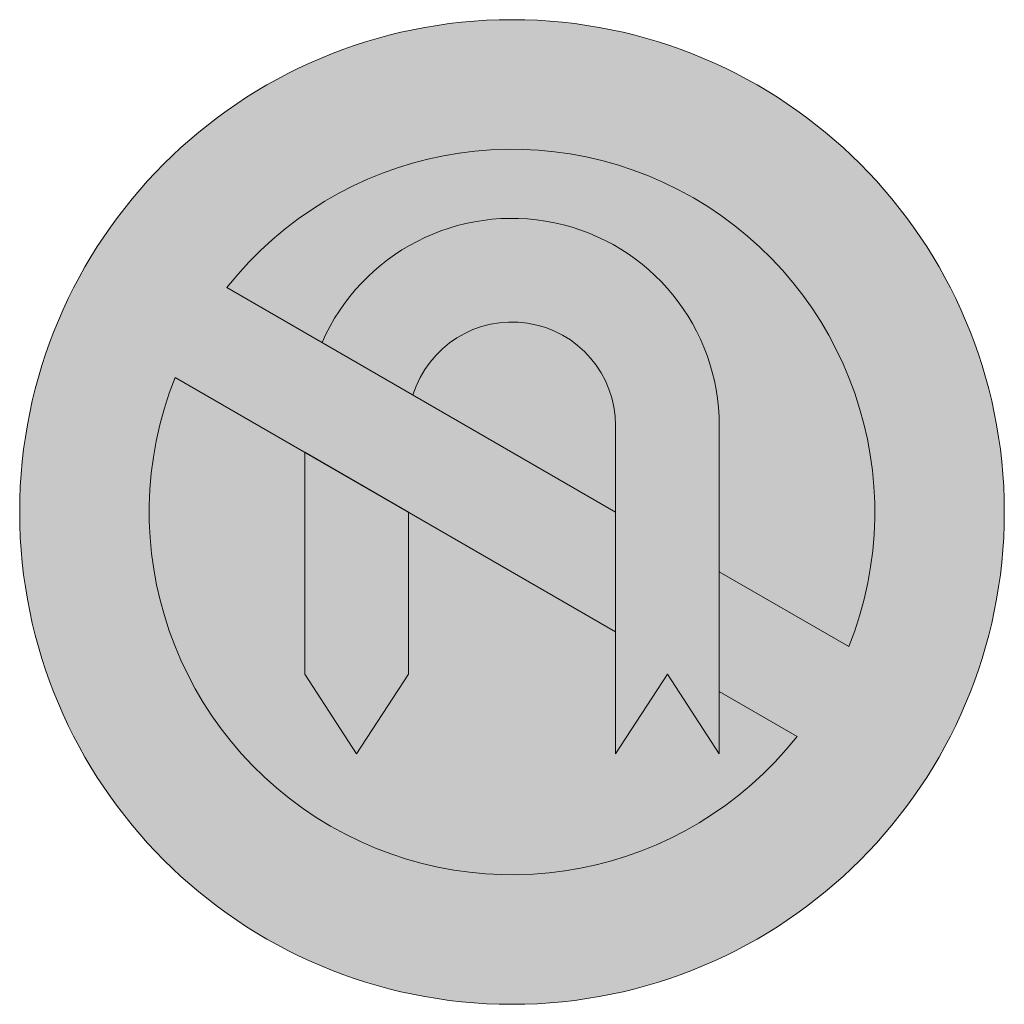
# Model space of a CAD drawing. Header units: metres. Extents: x -0.002 to 0.002, y -0.002 to 0.002.
import ezdxf

# ---------------------------------------------------------------- set-up
doc = ezdxf.new("R2010")
doc.units = ezdxf.units.M
doc.layers.add('VKZ_272-00_flf', color=1, linetype='Continuous', lineweight=0)
doc.layers.add('VKZ_272-00_sym', color=7, linetype='Continuous', lineweight=0)

msp = doc.modelspace()

# ---------------------------------------------------------------- hatches: boundary and pattern name
at = {"layer": 'VKZ_272-00_flf'}
h = msp.add_hatch(color=256, dxfattribs=at)
h.dxf.hatch_style = 1
h.paths.add_polyline_path([(-0.002000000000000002, 5.551115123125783e-17, 1), (0.002000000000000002, 5.551115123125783e-17, 1)])
h.paths.add_polyline_path([(0.001368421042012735, -0.0005469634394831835), (0.000842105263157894, -0.0002430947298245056), (0.000842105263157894, -0.0007292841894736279), (0.00115789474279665, -0.0009116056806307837, -0.8660254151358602), (-0.001368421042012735, 0.0005469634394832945), (0.0004210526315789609, -0.0004861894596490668), (0.0004210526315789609, 5.551115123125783e-17), (-0.00115789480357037, 0.0009116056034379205, -0.8660254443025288)], flags=16)
h.paths.add_polyline_path([(0.000842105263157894, -0.0009824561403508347), (0.0006315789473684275, -0.0006582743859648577), (0.0004210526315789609, -0.0009824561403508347), (0.0004210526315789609, 0.0003508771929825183, 0.8601978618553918), (-0.0004022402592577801, 0.0004753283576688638), (-0.0007714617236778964, 0.0006884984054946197, -0.8124169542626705), (0.000842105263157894, 0.0003508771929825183)], flags=0)
h.paths.add_polyline_path([(-0.0004210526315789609, 5.551115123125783e-17), (-0.0004210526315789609, -0.0006582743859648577), (-0.0006315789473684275, -0.0009824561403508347), (-0.000842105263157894, -0.0006582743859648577), (-0.000842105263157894, 0.0002430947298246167)], flags=0)
at = {"layer": 'VKZ_272-00_flf', "true_color": 0xffffff}
h = msp.add_hatch(color=7, dxfattribs=at)
h.dxf.hatch_style = 1
h.paths.add_polyline_path([(0.0004210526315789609, -0.0004861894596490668), (-0.0004210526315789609, 1.428277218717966e-10), (-0.0004210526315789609, -0.0006582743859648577), (-0.0006315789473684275, -0.0009824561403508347), (-0.000842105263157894, -0.0006582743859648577), (-0.000842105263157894, 0.0002430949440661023), (-0.001368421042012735, 0.0005469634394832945, 0.8660254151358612), (0.00115789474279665, -0.0009116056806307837), (0.000842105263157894, -0.0007292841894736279), (0.000842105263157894, -0.0009824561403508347), (0.0006315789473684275, -0.0006582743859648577), (0.0004210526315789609, -0.0009824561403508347)])
h.paths.add_polyline_path([(-0.00115789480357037, 0.0009116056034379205), (-0.0007714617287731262, 0.0006884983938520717, -0.8124169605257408), (0.000842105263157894, 0.0003508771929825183), (0.000842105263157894, -0.0002430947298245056), (0.001368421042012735, -0.0005469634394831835, 0.8660254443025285)])
h.paths.add_polyline_path([(-0.0004022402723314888, 0.0004753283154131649), (0.0004210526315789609, 5.551115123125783e-17), (0.0004210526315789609, 0.0003508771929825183, 0.8601979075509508)], flags=17)
at = {"layer": 'VKZ_272-00_sym'}
h = msp.add_hatch(color=256, dxfattribs=at)
h.dxf.hatch_style = 1
h.paths.add_polyline_path([(-0.0007714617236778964, 0.0006884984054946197), (-0.0004022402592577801, 0.0004753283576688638, -0.8601978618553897), (0.0004210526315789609, 0.0003508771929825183), (0.0004210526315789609, -0.0009824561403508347), (0.0006315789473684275, -0.0006582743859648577), (0.000842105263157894, -0.0009824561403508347), (0.000842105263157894, 0.0003508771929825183, 0.8124169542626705)])
h.paths.add_polyline_path([(-0.0004210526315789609, 5.551115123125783e-17), (-0.000842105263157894, 0.0002430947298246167), (-0.000842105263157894, -0.0006582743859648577), (-0.0006315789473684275, -0.0009824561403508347), (-0.0004210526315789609, -0.0006582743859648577)])

# ---------------------------------------------------------------- linework, layer by layer
msp.add_line((-0.0007714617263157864, 0.0006884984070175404), (-0.0004022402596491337, 0.0004753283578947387), dxfattribs=at)
msp.add_lwpolyline([(-0.0004022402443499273, 0.0004753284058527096, -0.8601978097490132), (0.0004210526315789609, 0.0003508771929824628), (0.0004210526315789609, -0.0009824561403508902), (0.0006315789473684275, -0.0006582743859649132), (0.000842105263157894, -0.0009824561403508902), (0.000842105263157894, 0.0003508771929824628, 0.8124169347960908), (-0.0007714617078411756, 0.0006884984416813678)], format="xyb", dxfattribs=at)
for points in [[(-0.001368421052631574, 0.0005469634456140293), (0.0004210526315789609, -0.0004861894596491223), (0.0004210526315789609, 0), (-0.001157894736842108, 0.0009116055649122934)], [(0.001368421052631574, -0.0005469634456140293), (0.000842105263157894, -0.0002430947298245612), (0.000842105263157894, -0.0007292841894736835), (0.001157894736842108, -0.0009116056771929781)]]:
    msp.add_lwpolyline(points, dxfattribs=at)
msp.add_lwpolyline([(-0.000842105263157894, -0.0006582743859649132), (-0.0006315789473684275, -0.0009824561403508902), (-0.0004210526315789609, -0.0006582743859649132), (-0.0004210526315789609, 0), (-0.000842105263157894, 0.0002430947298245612)], close=True, dxfattribs=at)
msp.add_circle((0, 0), 0.002, dxfattribs=at)
for start, end in [(338.2131960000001, 141.7867890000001), (158.2132109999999, 321.7867740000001)]:
    msp.add_arc((0, 0), 0.001473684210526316, start, end, dxfattribs=at)

doc.saveas('drawing.dxf')
